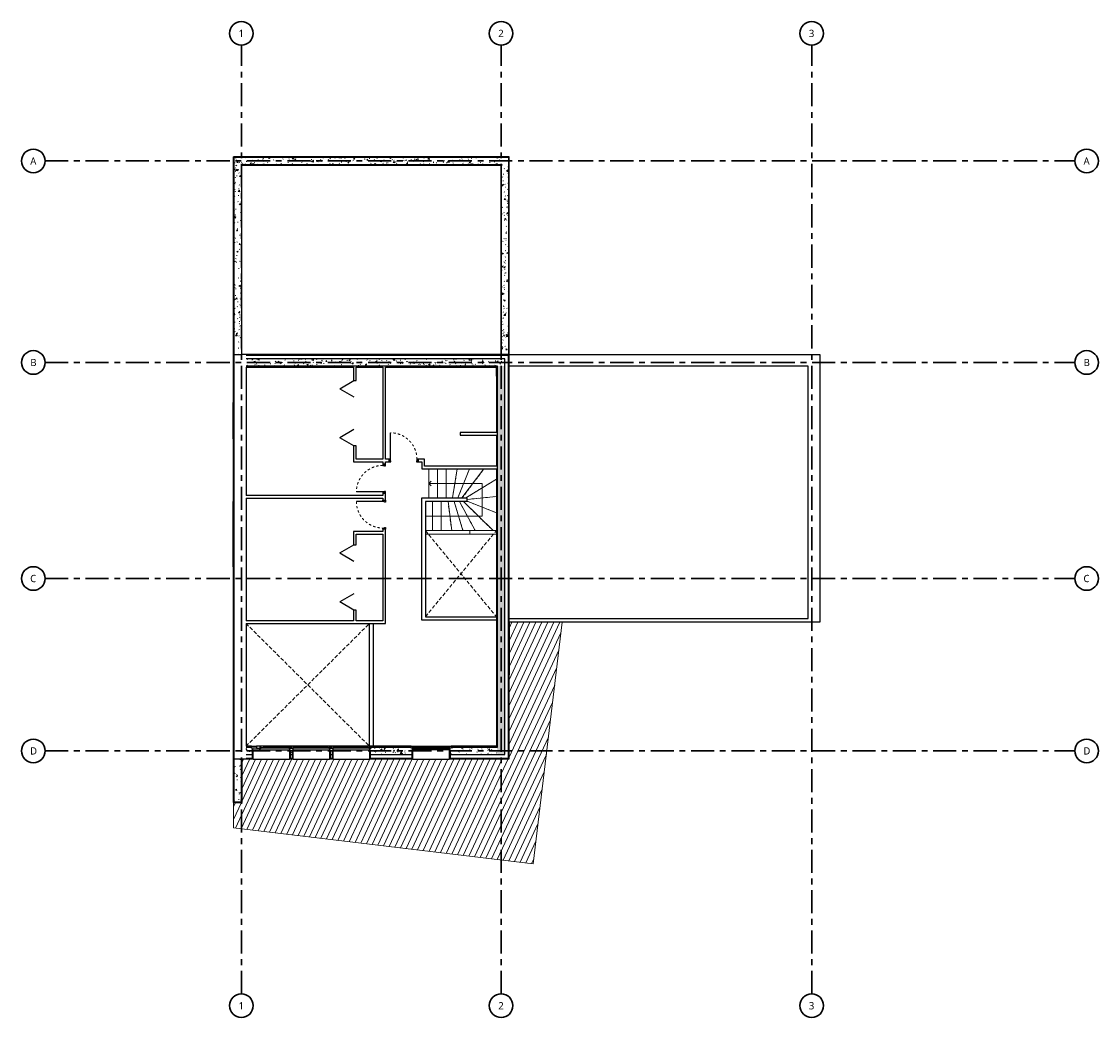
# Model space of a CAD drawing. Header units: millimetres. Extents: x -14498 to 15147, y -17911 to 9522.
import ezdxf

# ---------------------------------------------------------------- set-up
doc = ezdxf.new("R2010")
doc.units = ezdxf.units.MM
doc.header["$LTSCALE"] = 50
for name, pattern in [('Caché', [3, 2, -1]), ('Ligne de quadrillage', [22.225, 12.7, -3.175, 3.175, -3.175]), ('Tiret', [2.5, 1.25, -1.25])]:
    doc.linetypes.add(name, pattern=pattern)
for name, color, linetype, lineweight in [('A-DETL-HDLN', 7, 'Caché', 18), ('A-DETL-MBND', 7, 'Continuous', 18), ('A-DOOR', 7, 'Continuous', 25), ('A-DOOR-FRAM', 7, 'Continuous', 25), ('A-GLAZ', 7, 'Continuous', 25), ('A-GLAZ-SILL', 7, 'Continuous', 25), ('A-WALL', 7, 'Continuous', 25), ('A-WALL-PATT', 7, 'Continuous', 25), ('I-WALL', 7, 'Continuous', 25), ('S-GRID', 7, 'Continuous', 30), ('S-GRID-IDEN', 7, 'Continuous', 30), ('S-STRS', 7, 'Continuous', 18), ('S-STRS-ANNO', 7, 'Continuous', 18)]:
    doc.layers.add(name, color=color, linetype=linetype, lineweight=lineweight)
doc.styles.add('Trebuchet MS', font='trebuc.ttf', dxfattribs={"height": 200})
pattern_1 = [(50, (0, 0), (364.368, -31.878), [38.1, -419.1]), (355, (0, 0), (-70.486, 382.113), [30.48, -335.28]), (100.451, (30.36, -2.66), (293.885, 350.233), [32.38, -356.18]), (46.184, (0, 101.6), (542.158, -84.086), [57.15, -628.65]), (96.636, (45.2, 94.6), (474.805, 494.855), [48.57, -534.27]), (351.184, (0, 101.6), (474.81, 494.85), [45.72, -502.92]), (21, (50.8, 76.2), (303.2285, -204.5305), [38.1, -419.1]), (326, (50.8, 76.2), (123.604, 368.376), [30.48, -335.28]), (71.451, (76.07, 59.16), (426.834, 163.843), [32.38, -356.18]), (37.5, (0, 0), (6.1766, 169.1102), [16.764, -314.452, 16.764, -323.596, -336.55]), (37.5, (0, 0), (6.1766, 169.1102), [-671.576, 16.764, -319.786]), (7.5, (0, 0), (133.6389, 200.3615), [16.764, -177.292, 16.764, -306.832, -128.27]), (7.5, (0, 0), (133.6389, 200.3615), [-517.652, 16.764, -111.506]), (327.5, (-113.28, 0), (271.1818, -11.4584), [16.764, -110.236, 16.764, -379.476, -525.78]), (327.5, (-113.28, 0), (271.1818, -11.4584), [-523.24, 16.764, -509.016]), (317.5, (-164.08, 0), (296.2585, 50.853), [16.764, -148.336, 16.764, -246.38, -373.38]), (317.5, (-164.08, 0), (296.2585, 50.853), [-428.244, 16.764, -356.616])]

# ---------------------------------------------------------------- blocks, each defined once
blk = doc.blocks.new('PF 2 Vantaux - Droits - 1_50m x 2_40m-281329-Niveau 1')
at = {"layer": 'A-DETL-MBND'}
for q in [(-698, 185), (750, 175)]:
    blk.add_line((750, 185), q, dxfattribs=at)
blk = doc.blocks.new('PF 1 Vantail - Droite - 1_00m x 2_40m-281556-Niveau 1')
at = {"layer": 'A-DETL-MBND'}
for p, q in [((-500, 175), (-500, 185)), ((500, 185), (-500, 185)), ((500, 185), (500, 175))]:
    blk.add_line(p, q, dxfattribs=at)
blk = doc.blocks.new('1 Vantail - Angle - 1_00m x 2_45m-287213-Niveau 1')
at = {"layer": 'A-GLAZ'}
for p, q in [((-485, -125), (-550, -125)), ((-550, -125), (-550, -175)), ((-550, -175), (-500, -175)), ((500, -75), (-500, -75)), ((-450, -135), (-500, -135)), ((-500, -135), (-500, -175)), ((-500, -175), (-500, -135)), ((-500, -135), (-485, -135)), ((-500, -175), (-450, -175)), ((-485, -135), (-485, -125)), ((-485, -125), (485, -125)), ((-450, -175), (-450, -135)), ((450, -135), (-450, -135)), ((450, -149), (-450, -149)), ((-450, -149), (-450, -161)), ((-450, -161), (450, -161)), ((-450, -175), (450, -175)), ((450, -135), (450, -175)), ((500, -135), (450, -135)), ((450, -161), (450, -149)), ((450, -175), (500, -175)), ((550, -125), (485, -125)), ((485, -125), (485, -135)), ((485, -135), (500, -135)), ((500, -175), (500, -135)), ((500, -135), (500, -175)), ((500, -175), (550, -175)), ((550, -175), (550, -125))]:
    blk.add_line(p, q, dxfattribs=at)
at = {"layer": 'A-GLAZ', "lineweight": 18}
for p, q in [((-500, -75), (-510, -75)), ((-510, -75), (-510, -125)), ((-510, -125), (-500, -125)), ((-500, -125), (-500, -75)), ((510, -75), (500, -75)), ((500, -75), (500, -125)), ((500, -125), (510, -125)), ((510, -125), (510, -75))]:
    blk.add_line(p, q, dxfattribs=at)
at = {"layer": 'A-GLAZ-SILL'}
for p, q in [((-500, 175), (-500, 185)), ((500, 185), (-500, 185)), ((500, 185), (500, 175))]:
    blk.add_line(p, q, dxfattribs=at)
blk = doc.blocks.new('1 Vantail - Angle - 1_00m x 3_09m-287825-Niveau 1')
at = {"layer": 'A-GLAZ'}
for p, q in [((-485, -125), (-550, -125)), ((-550, -125), (-550, -175)), ((-550, -175), (-500, -175)), ((500, -75), (-500, -75)), ((-450, -135), (-500, -135)), ((-500, -135), (-500, -175)), ((-500, -175), (-500, -135)), ((-500, -135), (-485, -135)), ((-500, -175), (-450, -175)), ((-485, -135), (-485, -125)), ((-485, -125), (485, -125)), ((-450, -175), (-450, -135)), ((450, -135), (-450, -135)), ((450, -149), (-450, -149)), ((-450, -149), (-450, -161)), ((-450, -161), (450, -161)), ((-450, -175), (450, -175)), ((450, -135), (450, -175)), ((500, -135), (450, -135)), ((450, -161), (450, -149)), ((450, -175), (500, -175)), ((550, -125), (485, -125)), ((485, -125), (485, -135)), ((485, -135), (500, -135)), ((500, -175), (500, -135)), ((500, -135), (500, -175)), ((500, -175), (550, -175)), ((550, -175), (550, -125))]:
    blk.add_line(p, q, dxfattribs=at)
at = {"layer": 'A-GLAZ', "lineweight": 18}
for p, q in [((-500, -75), (-510, -75)), ((-510, -75), (-510, -125)), ((-510, -125), (-500, -125)), ((-500, -125), (-500, -75)), ((510, -75), (500, -75)), ((500, -75), (500, -125)), ((500, -125), (510, -125)), ((510, -125), (510, -75))]:
    blk.add_line(p, q, dxfattribs=at)
at = {"layer": 'A-GLAZ-SILL'}
for p, q in [((-500, 175), (-500, 185)), ((500, 185), (-500, 185)), ((500, 185), (500, 175))]:
    blk.add_line(p, q, dxfattribs=at)
blk = doc.blocks.new('1 Vantail - Angle - 1_00m x 1_83m-288457-Niveau 1')
at = {"layer": 'A-GLAZ'}
for p, q in [((-485, -125), (-550, -125)), ((-550, -125), (-550, -175)), ((-550, -175), (-500, -175)), ((305, -75), (-500, -75)), ((-450, -135), (-500, -135)), ((-500, -135), (-500, -175)), ((-500, -175), (-500, -135)), ((-500, -135), (-485, -135)), ((-500, -175), (-450, -175)), ((-485, -135), (-485, -125)), ((-485, -125), (275, -125)), ((-450, -175), (-450, -135)), ((205, -135), (-450, -135)), ((205, -149), (-450, -149)), ((-450, -149), (-450, -161)), ((-450, -161), (205, -161)), ((-450, -175), (205, -175)), ((205, -135), (205, -175)), ((305, -135), (205, -135)), ((205, -161), (205, -149)), ((205, -175), (305, -175)), ((405, -125), (275, -125)), ((275, -125), (275, -135)), ((275, -135), (305, -135)), ((305, -175), (305, -135)), ((305, -135), (305, -175)), ((305, -175), (405, -175)), ((405, -175), (405, -125)), ((405, -125), (550, -125)), ((550, -175), (405, -175)), ((550, -125), (550, -175))]:
    blk.add_line(p, q, dxfattribs=at)
at = {"layer": 'A-GLAZ', "lineweight": 18}
for p, q in [((-500, -75), (-510, -75)), ((-510, -75), (-510, -125)), ((-510, -125), (-500, -125)), ((-500, -125), (-500, -75)), ((325, -75), (305, -75)), ((305, -75), (305, -125)), ((305, -125), (325, -125)), ((325, -125), (325, -75)), ((325, -75), (510, -75)), ((510, -75), (510, -125))]:
    blk.add_line(p, q, dxfattribs=at)
at = {"layer": 'A-GLAZ-SILL'}
for p, q in [((-500, 175), (-500, 185)), ((500, 185), (-500, 185)), ((500, 185), (500, 175))]:
    blk.add_line(p, q, dxfattribs=at)
blk = doc.blocks.new('2 Vantaux - Droits - 1_80m x 1_00m-291279-Niveau 1')
at = {"layer": 'A-DETL-MBND'}
for p, q in [((-900, 175), (-900, 190)), ((900, 190), (-900, 190)), ((900, 190), (900, 175))]:
    blk.add_line(p, q, dxfattribs=at)
blk = doc.blocks.new('1 Vantail - Droit - 1_00m x 1_00m-291528-Niveau 1')
at = {"layer": 'A-DETL-MBND'}
for p, q in [((-500, 175), (-500, 190)), ((500, 190), (-500, 190)), ((500, 190), (500, 175))]:
    blk.add_line(p, q, dxfattribs=at)
blk = doc.blocks.new('1 Vantail - Angle - 1_00m x 2_45m-291726-Niveau 1')
at = {"layer": 'A-GLAZ'}
for p, q in [((-550, 175), (-500, 175)), ((-550, 125), (-550, 175)), ((-485, 125), (-550, 125)), ((-500, 175), (-450, 175)), ((-500, 135), (-500, 175)), ((-500, 175), (-500, 135)), ((-450, 135), (-500, 135)), ((-500, 135), (-485, 135)), ((500, 75), (-500, 75)), ((-485, 135), (-485, 125)), ((-485, 125), (485, 125)), ((-450, 175), (-450, 135)), ((-450, 175), (450, 175)), ((-450, 161), (450, 161)), ((-450, 149), (-450, 161)), ((450, 149), (-450, 149)), ((450, 135), (-450, 135)), ((450, 175), (500, 175)), ((450, 135), (450, 175)), ((450, 161), (450, 149)), ((500, 135), (450, 135)), ((485, 135), (500, 135)), ((485, 125), (485, 135)), ((550, 125), (485, 125)), ((500, 175), (500, 135)), ((500, 175), (550, 175)), ((500, 135), (500, 175)), ((550, 175), (550, 125))]:
    blk.add_line(p, q, dxfattribs=at)
at = {"layer": 'A-GLAZ', "lineweight": 18}
for p, q in [((-510, 125), (-500, 125)), ((-510, 75), (-510, 125)), ((-500, 75), (-510, 75)), ((-500, 125), (-500, 75)), ((500, 75), (500, 125)), ((500, 125), (510, 125)), ((510, 75), (500, 75)), ((510, 125), (510, 75))]:
    blk.add_line(p, q, dxfattribs=at)
at = {"layer": 'A-GLAZ-SILL'}
for p, q in [((-500, -185), (-500, -175)), ((-500, -185), (500, -185)), ((500, -175), (500, -185))]:
    blk.add_line(p, q, dxfattribs=at)
blk = doc.blocks.new('Int_ Simple - PP _0_73m x 2_04m_-320874-Niveau 1')
at = {"layer": 'A-DOOR'}
blk.add_line((330, 37), (330, 767), dxfattribs=at)
at = {"layer": 'A-DOOR', "linetype": 'Tiret', "lineweight": 18}
blk.add_arc((330, 37), 730, 90, 180, dxfattribs=at)
at = {"layer": 'A-DOOR-FRAM'}
for p, q in [((-435, 37), (-400, 37)), ((-435, -37), (-435, 37)), ((-400, 37), (-400, -3)), ((330, 37), (365, 37)), ((330, -3), (330, 37)), ((365, 37), (365, -37)), ((-385, -37), (-435, -37)), ((-400, -3), (-385, -3)), ((-385, -3), (-385, -37)), ((315, -3), (330, -3)), ((315, -37), (315, -3)), ((365, -37), (315, -37))]:
    blk.add_line(p, q, dxfattribs=at)
blk = doc.blocks.new('Int_ Simple - PP _0_73m x 2_04m_-303811-Niveau 1')
at = {"layer": 'A-DOOR'}
blk.add_line((330, -37), (330, -767), dxfattribs=at)
at = {"layer": 'A-DOOR', "linetype": 'Tiret', "lineweight": 18}
blk.add_arc((330, -37), 730, 180, 270, dxfattribs=at)
at = {"layer": 'A-DOOR-FRAM'}
for p, q in [((-435, 37), (-435, -37)), ((-385, 37), (-435, 37)), ((-400, -37), (-400, 3)), ((-400, 3), (-385, 3)), ((-385, 3), (-385, 37)), ((365, 37), (315, 37)), ((315, 37), (315, 3)), ((315, 3), (330, 3)), ((330, 3), (330, -37)), ((365, -37), (365, 37)), ((-435, -37), (-400, -37)), ((330, -37), (365, -37))]:
    blk.add_line(p, q, dxfattribs=at)
blk = doc.blocks.new('Placard double pliante - 180cm x 210cm-329666-Niveau 1')
at = {"layer": 'A-DOOR'}
for p, q in [((-675, -413), (-900, -22)), ((-675, -413), (-450, -22)), ((450, -22), (675, -413)), ((900, -22), (675, -413))]:
    blk.add_line(p, q, dxfattribs=at)
blk = doc.blocks.new('Quadrillage - Extrémité de la ligne de quadrillage - Cercle-4360-Niveau 1')
at = {"layer": 'S-GRID-IDEN'}
blk.add_circle((0, 0), 6.5, dxfattribs=at)

msp = doc.modelspace()

# ---------------------------------------------------------------- hatches: boundary and pattern name
at = {"layer": 'A-DETL-MBND'}
h = msp.add_hatch(dxfattribs=at)
h.set_pattern_fill('FP_2', color=256, style=0, pattern_type=2)
h.set_pattern_definition([(245, (7559.66, -12091.6), (135.9462, -63.3927), [])])
h.paths.add_polyline_path([(-414, -13679), (387, -7024), (-1067, -7024), (-1067, -8472), (-1077, -8472), (-1077, -10789), (-1622, -10789), (-1622, -10799), (-2622, -10799), (-2622, -10789), (-2722, -10789), (-2722, -10799), (-3722, -10799), (-3722, -10789), (-3822, -10789), (-3822, -10799), (-4822, -10799), (-4822, -10789), (-4922, -10789), (-4922, -10799), (-5922, -10799), (-5922, -10789), (-6022, -10789), (-6022, -10799), (-7022, -10799), (-7022, -10789), (-7122, -10789), (-7122, -10799), (-8122, -10799), (-8122, -10789), (-8427, -10789), (-8427, -11989), (-8667, -11989), (-8667, -12686), (-4035, -13243)])
at = {"layer": 'A-WALL-PATT', "lineweight": 18}
h = msp.add_hatch(dxfattribs=at)
h.set_pattern_fill('FP_1', color=256, style=0, pattern_type=2)
h.set_pattern_definition(pattern_1)
h.paths.add_polyline_path([(-8647, 351), (-8447, 351), (-8447, 5778), (-8647, 5778), (-8647, 479)])
h = msp.add_hatch(dxfattribs=at)
h.set_pattern_fill('FP_1', color=256, style=0, pattern_type=2)
h.set_pattern_definition(pattern_1)
h.paths.add_polyline_path([(-1297, 5578), (-1297, 5778), (-8447, 5778), (-8447, 5578), (-1307, 5578)])
h = msp.add_hatch(dxfattribs=at)
h.set_pattern_fill('FP_1', color=256, style=0, pattern_type=2)
h.set_pattern_definition(pattern_1)
h.paths.add_polyline_path([(-1097, 351), (-1097, 5778), (-1297, 5778), (-1297, 351), (-1110, 351)])
h = msp.add_hatch(dxfattribs=at)
h.set_pattern_fill('FP_1', color=256, style=0, pattern_type=2)
h.set_pattern_definition(pattern_1)
h.paths.add_polyline_path([(-2085, 31), (-1197, 31), (-1197, 231), (-8317, 231), (-8317, 31), (-4035, 31)])
h = msp.add_hatch(dxfattribs=at)
h.set_pattern_fill('FP_1', color=256, style=0, pattern_type=2)
h.set_pattern_definition(pattern_1)
h.paths.add_polyline_path([(-1197, -10669), (-1197, 31), (-1397, 31), (-1397, -10669)])
h = msp.add_hatch(dxfattribs=at)
h.set_pattern_fill('FP_1', color=256, style=0, pattern_type=2)
h.set_pattern_definition(pattern_1)
h.paths.add_polyline_path([(-1427, -10669), (-1397, -10669), (-1397, -10469), (-2672, -10469), (-2672, -10489), (-2712, -10489), (-2712, -10539), (-2702, -10539), (-2702, -10669), (-1597, -10669)])
h.paths.add_polyline_path([(-3742, -10669), (-3742, -10539), (-3732, -10539), (-3732, -10489), (-3772, -10489), (-3772, -10469), (-4872, -10469), (-4872, -10489), (-4912, -10489), (-4912, -10539), (-4902, -10539), (-4902, -10669), (-4035, -10669)])
h.paths.add_polyline_path([(-5986, -10669), (-5942, -10669), (-5942, -10539), (-5932, -10539), (-5932, -10489), (-6012, -10489), (-6012, -10539), (-6002, -10539), (-6002, -10669)])
h.paths.add_polyline_path([(-7102, -10669), (-7042, -10669), (-7042, -10539), (-7032, -10539), (-7032, -10489), (-7112, -10489), (-7112, -10539), (-7102, -10539), (-7102, -10641)])
h.paths.add_polyline_path([(-8317, -10669), (-8142, -10669), (-8142, -10539), (-8132, -10539), (-8132, -10489), (-8172, -10489), (-8172, -10469), (-8317, -10469), (-8317, -10641)])
h = msp.add_hatch(dxfattribs=at)
h.set_pattern_fill('FP_1', color=256, style=0, pattern_type=2)
h.set_pattern_definition(pattern_1)
h.paths.add_polyline_path([(-8647, -11969), (-8447, -11969), (-8447, -10789), (-8647, -10789), (-8647, -11718)])

# ---------------------------------------------------------------- linework, layer by layer
at = {"layer": 'A-DETL-HDLN'}
for p, q in [((-3380, -6872), (-1427, -4502)), ((-3380, -4502), (-1427, -6872)), ((-8317, -10439), (-4922, -7059)), ((-8317, -7059), (-4922, -10439))]:
    msp.add_line(p, q, dxfattribs=at)
at = {"layer": 'A-DETL-MBND'}
for p, q in [((-1429, -247), (-1429, 1)), ((-2200, -3702), (-2227, -3702)), ((-3380, -4502), (-1427, -4502)), ((-1427, -4602), (-3380, -4602)), ((-2158, -4602), (-2158, -4502)), ((-414, -13679), (387, -7024)), ((-8667, -11989), (-8667, -12686)), ((-8667, -12686), (-414, -13679))]:
    msp.add_line(p, q, dxfattribs=at)
at = {"layer": 'A-WALL'}
for p, q in [((-8667, -11989), (-8667, 5798)), ((-1077, 5798), (-8667, 5798)), ((-8647, 351), (-8647, 5798)), ((-1097, 5778), (-8647, 5778)), ((-1097, 5778), (-1097, 351)), ((-1077, -10789), (-1077, 5798)), ((-8447, 5578), (-8447, 331)), ((-1297, 5578), (-8447, 5578)), ((-8437, 351), (-8437, 5568)), ((-8437, 5568), (-1307, 5568)), ((-1307, 5568), (-1307, 331)), ((-1297, 5578), (-1297, 331)), ((-8647, 351), (-8447, 351)), ((-8647, -11989), (-8647, 331)), ((-1307, 351), (-8437, 351)), ((-8317, 331), (-1097, 331)), ((-1097, 351), (-1297, 351)), ((-1097, -10769), (-1097, 331)), ((-1077, 351), (7473, 351)), ((7473, 351), (7473, -7024)), ((-1197, 231), (-8317, 231)), ((-1397, 31), (-8317, 31)), ((-8317, 1), (-8317, -3530)), ((-8317, 1), (-5363, 1)), ((-5289, 1), (-4550, 1)), ((-4476, 1), (-1427, 1)), ((-1427, 1), (-1427, -1800)), ((-1397, -10469), (-1397, 31)), ((-1197, -10669), (-1197, 231)), ((7153, 31), (-1077, 31)), ((7153, -6924), (7153, 31)), ((-1427, -1874), (-1427, -2728)), ((-1427, -2802), (-1427, -10439)), ((-8317, -3604), (-8317, -6985)), ((-8317, -7059), (-8317, -10439)), ((-1077, -6924), (7153, -6924)), ((7473, -7024), (-1077, -7024)), ((-8172, -10439), (-8317, -10439)), ((-8317, -10469), (-8172, -10469)), ((-8317, -10669), (-8142, -10669)), ((-8132, -10539), (-8142, -10539)), ((-8142, -10769), (-8142, -10539)), ((-8122, -10789), (-8122, -10539)), ((-7122, -10539), (-7122, -10789)), ((-7102, -10539), (-7112, -10539)), ((-7102, -10539), (-7102, -10769)), ((-7102, -10669), (-7042, -10669)), ((-7032, -10539), (-7042, -10539)), ((-7042, -10769), (-7042, -10539)), ((-7022, -10789), (-7022, -10539)), ((-6022, -10539), (-6022, -10789)), ((-6002, -10539), (-6012, -10539)), ((-6002, -10539), (-6002, -10769)), ((-6002, -10669), (-5942, -10669)), ((-5932, -10539), (-5942, -10539)), ((-5942, -10769), (-5942, -10539)), ((-5922, -10789), (-5922, -10539)), ((-4922, -10539), (-4922, -10789)), ((-4902, -10539), (-4912, -10539)), ((-4902, -10539), (-4902, -10769)), ((-4902, -10669), (-3742, -10669)), ((-3772, -10439), (-4872, -10439)), ((-4872, -10469), (-3772, -10469)), ((-3732, -10539), (-3742, -10539)), ((-3742, -10769), (-3742, -10539)), ((-3722, -10789), (-3722, -10539)), ((-2722, -10539), (-2722, -10789)), ((-2702, -10539), (-2712, -10539)), ((-2702, -10539), (-2702, -10769)), ((-2702, -10669), (-1197, -10669)), ((-1427, -10439), (-2672, -10439)), ((-2672, -10469), (-1397, -10469)), ((-8667, -10789), (-8122, -10789)), ((-8447, -11969), (-8447, -10789)), ((-8427, -11989), (-8427, -10789)), ((-8317, -10769), (-8142, -10769)), ((-7122, -10789), (-7022, -10789)), ((-7102, -10769), (-7042, -10769)), ((-6022, -10789), (-5922, -10789)), ((-6002, -10769), (-5942, -10769)), ((-4922, -10789), (-3722, -10789)), ((-4902, -10769), (-3742, -10769)), ((-2722, -10789), (-1077, -10789)), ((-2702, -10769), (-1097, -10769)), ((-8667, -11989), (-8427, -11989)), ((-8647, -11969), (-8447, -11969))]:
    msp.add_line(p, q, dxfattribs=at)
at = {"layer": 'I-WALL'}
for p, q in [((-5363, 1), (-5363, -368)), ((-5289, -368), (-5289, 1)), ((-4550, 1), (-4550, -2536)), ((-4476, -2536), (-4476, 1)), ((-5363, -368), (-5289, -368)), ((-1427, -1800), (-2426, -1800)), ((-2426, -1800), (-2426, -1874)), ((-2426, -1874), (-1427, -1874)), ((-5289, -2168), (-5363, -2168)), ((-5363, -2168), (-5363, -2610)), ((-5289, -2536), (-5289, -2168)), ((-5363, -2610), (-4550, -2610)), ((-4550, -2536), (-5289, -2536)), ((-4550, -2610), (-4550, -2670)), ((-4378, -2536), (-4476, -2536)), ((-4476, -2670), (-4476, -2610)), ((-4476, -2610), (-4378, -2610)), ((-4378, -2610), (-4378, -2536)), ((-3406, -2536), (-3578, -2536)), ((-3578, -2536), (-3578, -2610)), ((-3578, -2610), (-3480, -2610)), ((-3480, -2610), (-3480, -2802)), ((-3406, -2728), (-3406, -2536)), ((-4550, -2670), (-4476, -2670)), ((-3480, -2802), (-1427, -2802)), ((-1427, -2728), (-3406, -2728)), ((-4550, -3530), (-8317, -3530)), ((-4550, -3470), (-4550, -3530)), ((-4476, -3470), (-4550, -3470)), ((-4476, -3664), (-4476, -3470)), ((-8317, -3604), (-4550, -3604)), ((-4550, -3604), (-4550, -3664)), ((-4550, -3664), (-4476, -3664)), ((-3480, -6972), (-3480, -3602)), ((-3480, -3602), (-2227, -3602)), ((-3380, -3702), (-3380, -6872)), ((-2227, -3702), (-3380, -3702)), ((-2227, -3702), (-2227, -3602)), ((-4550, -4524), (-5363, -4524)), ((-5363, -4524), (-5363, -4892)), ((-5289, -4598), (-4550, -4598)), ((-5289, -4892), (-5289, -4598)), ((-4550, -4464), (-4550, -4524)), ((-4476, -4464), (-4550, -4464)), ((-4550, -4598), (-4550, -6985)), ((-4476, -7059), (-4476, -4464)), ((-5363, -4892), (-5289, -4892)), ((-5363, -6692), (-5363, -6985)), ((-5289, -6692), (-5363, -6692)), ((-5289, -6985), (-5289, -6692)), ((-5363, -6985), (-8317, -6985)), ((-8317, -7059), (-4476, -7059)), ((-4550, -6985), (-5289, -6985)), ((-4922, -10439), (-4922, -7059)), ((-4822, -7059), (-4822, -10439)), ((-1427, -6972), (-3480, -6972)), ((-3380, -6872), (-1427, -6872))]:
    msp.add_line(p, q, dxfattribs=at)
at = {"layer": 'S-GRID', "linetype": 'Ligne de quadrillage'}
for p, q in [((-8447, -17261), (-8447, 8872)), ((-1297, -17261), (-1297, 8872)), ((7253, -17261), (7253, 8872)), ((-13848, 5681), (14497, 5681)), ((-13848, 131), (14497, 131)), ((-13848, -5819), (14497, -5819)), ((-13848, -10569), (14497, -10569))]:
    msp.add_line(p, q, dxfattribs=at)
at = {"layer": 'S-STRS'}
for p, q in [((-3288, -3602), (-3288, -2802)), ((-3048, -3602), (-3048, -2802)), ((-2808, -3602), (-2808, -2802)), ((-2634, -3602), (-2502, -2802)), ((-2486, -3602), (-2170, -2802)), ((-2374, -3602), (-1769, -2802)), ((-2268, -3602), (-1427, -3079)), ((-3188, -3702), (-3188, -4502)), ((-2947, -3702), (-2947, -4502)), ((-2756, -3702), (-2657, -4502)), ((-2585, -3702), (-2348, -4502)), ((-2446, -3702), (-2007, -4502)), ((-2332, -3702), (-1516, -4502)), ((-2227, -3642), (-1427, -3561)), ((-2227, -3692), (-1427, -4008))]:
    msp.add_line(p, q, dxfattribs=at)
at = {"layer": 'S-STRS', "linetype": 'Tiret'}
for p, q in [((-3048, -3602), (-3048, -2802)), ((-2808, -3602), (-2808, -2802)), ((-2634, -3602), (-2502, -2802)), ((-2486, -3602), (-2170, -2802)), ((-2374, -3602), (-1769, -2802)), ((-2268, -3602), (-1427, -3079)), ((-3188, -3702), (-3188, -4502)), ((-2947, -3702), (-2947, -4502)), ((-2756, -3702), (-2657, -4502)), ((-2585, -3702), (-2348, -4502)), ((-2446, -3702), (-2007, -4502)), ((-2332, -3702), (-1516, -4502)), ((-2227, -3642), (-1427, -3561)), ((-2227, -3692), (-1427, -4008))]:
    msp.add_line(p, q, dxfattribs=at)
at = {"layer": 'S-STRS-ANNO'}
for p, q in [((-3288, -3202), (-3226, -3140)), ((-3048, -3202), (-3288, -3202)), ((-3288, -3202), (-3226, -3265)), ((-2808, -3202), (-3048, -3202)), ((-2568, -3202), (-2808, -3202)), ((-2328, -3202), (-2568, -3202)), ((-2071, -3202), (-2328, -3202)), ((-1814, -3202), (-2071, -3202)), ((-1814, -3320), (-1814, -3202)), ((-1814, -3600), (-1814, -3320)), ((-1814, -3855), (-1814, -3600)), ((-3380, -4102), (-3188, -4102)), ((-3188, -4102), (-2947, -4102)), ((-2947, -4102), (-2707, -4102)), ((-2707, -4102), (-2467, -4102)), ((-2467, -4102), (-2227, -4102)), ((-2227, -4102), (-1924, -4102)), ((-1924, -4102), (-1814, -4102)), ((-1814, -4102), (-1814, -3855))]:
    msp.add_line(p, q, dxfattribs=at)

# ---------------------------------------------------------------- block references
at = {"layer": 'A-DETL-MBND'}
for name, p, rotation in [('1 Vantail - Droit - 1_00m x 1_00m-291528-Niveau 1', (-8492, -1476), 89.99999999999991), ('2 Vantaux - Droits - 1_80m x 1_00m-291279-Niveau 1', (-8492, -4602), 89.99999999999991), ('PF 2 Vantaux - Droits - 1_50m x 2_40m-281329-Niveau 1', (-1252, -7722), 269.9999999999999), ('PF 1 Vantail - Droite - 1_00m x 2_40m-281556-Niveau 1', (-4322, -10614), 180), ('PF 1 Vantail - Droite - 1_00m x 2_40m-281556-Niveau 1', (-2122, -10614), 180)]:
    msp.add_blockref(name, p, dxfattribs=dict(at, rotation=rotation))
at = {"layer": 'A-DOOR'}
for name, p, rotation in [('Placard double pliante - 180cm x 210cm-329666-Niveau 1', (-5326, -1268), 269.9999999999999), ('Int_ Simple - PP _0_73m x 2_04m_-303811-Niveau 1', (-4013, -2573), 180), ('Int_ Simple - PP _0_73m x 2_04m_-303811-Niveau 1', (-4513, -3105), 269.9999999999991), ('Int_ Simple - PP _0_73m x 2_04m_-320874-Niveau 1', (-4513, -4029), 89.99999999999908), ('Placard double pliante - 180cm x 210cm-329666-Niveau 1', (-5326, -5792), 269.9999999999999)]:
    msp.add_blockref(name, p, dxfattribs=dict(at, rotation=rotation))
at = {"layer": 'A-GLAZ', "rotation": 180}
for name, p in [('1 Vantail - Angle - 1_00m x 1_83m-288457-Niveau 1', (-7622, -10614)), ('1 Vantail - Angle - 1_00m x 2_45m-287213-Niveau 1', (-6522, -10614)), ('1 Vantail - Angle - 1_00m x 3_09m-287825-Niveau 1', (-5422, -10614))]:
    msp.add_blockref(name, p, dxfattribs=at)
at = {"layer": 'A-GLAZ'}
msp.add_blockref('1 Vantail - Angle - 1_00m x 2_45m-291726-Niveau 1', (-3222, -10614), dxfattribs=at)
at = {"layer": 'S-GRID-IDEN', "xscale": 49.99999999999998, "yscale": 49.99999999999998, "zscale": 49.99999999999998}
for p in [(-8447, 9197), (-1297, 9197), (7253, 9197), (-8447, -17586), (-1297, -17586), (7253, -17586)]:
    msp.add_blockref('Quadrillage - Extrémité de la ligne de quadrillage - Cercle-4360-Niveau 1', p, dxfattribs=at)
at = {"layer": 'S-GRID-IDEN', "xscale": 49.99999999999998, "yscale": 49.99999999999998, "zscale": 49.99999999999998, "rotation": 269.9999999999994}
for p in [(-14173, 5681), (14822, 5681), (-14173, 131), (14822, 131), (-14173, -5819), (14822, -5819), (-14173, -10569), (14822, -10569)]:
    msp.add_blockref('Quadrillage - Extrémité de la ligne de quadrillage - Cercle-4360-Niveau 1', p, dxfattribs=at)

# ---------------------------------------------------------------- texts
at = {"layer": 'S-GRID-IDEN', "char_height": 200, "attachment_point": 1, "style": 'Trebuchet MS'}
for s, insert, width in [('1', (-8524, 9295), 180.38), ('2', (-1374, 9295), 180.38), ('3', (7176, 9295), 180.38), ('A', (-14258, 5780), 200.42), ('A', (14737, 5780), 200.42), ('B', (-14255, 230), 192.4), ('B', (14740, 230), 192.4), ('C', (-14260, -5720), 204.43), ('C', (14735, -5720), 204.43), ('D', (-14262, -10470), 208.44), ('D', (14733, -10470), 208.44), ('1', (-8524, -17489), 180.38), ('2', (-1374, -17489), 180.38), ('3', (7176, -17489), 180.38)]:
    msp.add_mtext(s, dxfattribs=dict(at, insert=insert, width=width))

doc.saveas('drawing.dxf')
